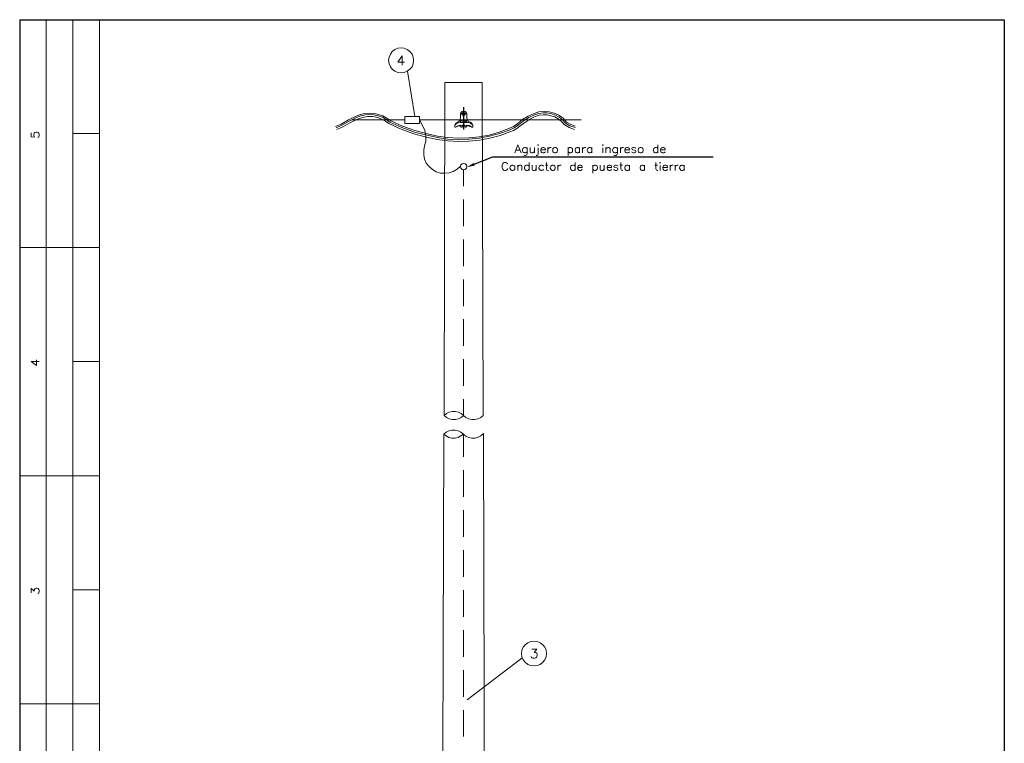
# Model space of a CAD drawing. Header units: millimetres. Extents: x 8 to 202, y 3 to 294.
# Tile 10 of 10: x 8 to 202, y 151 to 294. Entities that reach past the tile are written whole.
import ezdxf

# ---------------------------------------------------------------- set-up
doc = ezdxf.new("R2010")
doc.units = ezdxf.units.MM
doc.layers.add('DGE_CONTORNOS', color=7, linetype='Continuous', lineweight=0)
doc.layers.add('DGE_RELLENO', color=7, linetype='Continuous', lineweight=0)

msp = doc.modelspace()

# ---------------------------------------------------------------- hatches: boundary and pattern name
at = {"layer": 'DGE_RELLENO', "true_color": 0x000000}
msp.add_hatch(color=7, dxfattribs=at).paths.add_polyline_path([(97.5783, 265.162), (97.3667, 265.67), (96.012, 264.8233)], flags=0)

# ---------------------------------------------------------------- linework, layer by layer
at = {"layer": 'DGE_CONTORNOS', "lineweight": 25}
for points in [[(7.874, 293.9063), (7.874, 3.2456)], [(7.874, 293.9063), (201.9723, 293.9063)], [(201.9723, 293.9063), (201.9723, 3.2456)]]:
    msp.add_lwpolyline(points, dxfattribs=at)
at = {"layer": 'DGE_CONTORNOS', "lineweight": 5}
for points in [[(13.081, 293.9063), (13.081, 22.6343)], [(18.3303, 293.9063), (18.3303, 22.6343)], [(23.5797, 293.9063), (23.5797, 22.6343)], [(91.694, 281.5027), (91.5247, 215.886)], [(91.694, 281.5027), (99.06, 281.5027)], [(99.06, 281.5027), (99.2717, 215.886)], [(95.377, 275.8724), (95.0807, 275.83), (94.869, 275.6184), (94.7843, 275.3644)], [(96.012, 275.3644), (95.885, 275.6607), (95.6733, 275.83), (95.377, 275.8724)], [(73.3213, 274.179), (83.82, 274.179)], [(83.82, 274.814), (86.6563, 274.814), (86.6563, 273.4594), (83.82, 273.4594), (83.82, 274.814)], [(86.6563, 274.179), (118.5333, 274.179)], [(86.741, 274.0097), (87.2913, 273.0784)], [(94.2763, 273.7134), (93.98, 273.5864), (93.7683, 273.3747), (93.6413, 273.0784), (93.6413, 272.782)], [(94.2763, 273.7134), (94.5303, 273.925), (94.6997, 274.2214), (94.7843, 274.56)], [(94.7843, 275.3644), (94.7843, 274.5177)], [(94.7843, 274.0944), (94.7843, 273.671)], [(94.7843, 274.0944), (95.123, 274.0944)], [(95.123, 275.5337), (95.0383, 275.322), (95.123, 275.1104)], [(95.3347, 274.179), (95.1653, 274.0944), (95.0383, 273.925)], [(95.0383, 273.925), (95.123, 273.798), (95.3347, 273.7134)], [(95.123, 275.5337), (95.6733, 275.5337)], [(95.123, 275.1104), (95.631, 275.1104)], [(95.5463, 275.5337), (95.377, 275.576), (95.2077, 275.5337)], [(95.2077, 275.1104), (95.377, 275.068), (95.5463, 275.1104)], [(95.3347, 274.179), (95.5887, 274.1367)], [(95.3347, 273.7134), (95.4617, 273.7134)], [(95.4617, 273.7134), (95.8003, 273.925)], [(95.8003, 273.925), (95.5887, 274.1367)], [(95.631, 275.1104), (95.7157, 275.322), (95.6733, 275.5337)], [(95.9697, 274.0944), (95.6733, 274.0944)], [(95.9697, 274.0944), (95.9697, 273.671)], [(96.012, 275.3644), (96.012, 274.5177)], [(96.012, 274.56), (96.0543, 274.2214), (96.266, 273.925), (96.52, 273.7557)], [(97.1973, 272.782), (97.1973, 273.1207), (97.0703, 273.3747), (96.8163, 273.6287), (96.52, 273.7557)], [(87.9687, 269.9457), (87.9263, 271.004), (87.7147, 272.0624), (87.2913, 273.0784)], [(94.869, 273.671), (94.4033, 273.5864), (93.98, 273.417), (93.6413, 273.1207)], [(93.6413, 272.782), (93.6413, 272.7397), (93.726, 272.6974), (93.7683, 272.7397)], [(94.742, 273.1207), (94.234, 272.9937), (93.7683, 272.7397)], [(94.8267, 272.9937), (94.3187, 272.9514), (93.7683, 272.7397)], [(94.8267, 273.036), (94.8267, 273.0784), (94.742, 273.1207)], [(94.8267, 272.8243), (94.869, 272.7397), (94.9537, 272.6974), (95.0807, 272.7397), (95.0807, 273.036)], [(94.8267, 273.036), (94.8267, 272.8243)], [(97.155, 273.163), (96.8163, 273.4594), (96.393, 273.6287), (95.9273, 273.671), (94.869, 273.671)], [(95.1653, 273.1207), (95.123, 273.0784), (95.0807, 273.036)], [(95.0807, 272.9937), (95.6733, 272.9937)], [(95.0807, 272.909), (95.6733, 272.909)], [(95.1653, 273.1207), (95.5887, 273.1207)], [(95.6733, 272.8243), (95.6733, 273.036), (95.631, 273.0784), (95.5887, 273.1207)], [(95.6733, 272.8243), (95.7157, 272.7397), (95.8003, 272.6974), (95.885, 272.7397), (95.9273, 272.8243)], [(96.012, 273.1207), (95.9273, 273.0784), (95.9273, 273.036)], [(95.9273, 273.036), (95.9273, 272.8243)], [(97.028, 272.7397), (96.4777, 272.909), (95.9273, 272.9937)], [(97.028, 272.7397), (96.5623, 273.036), (95.9697, 273.1207)], [(97.028, 272.7397), (97.1127, 272.6974), (97.155, 272.7397), (97.1973, 272.782)], [(23.5797, 271.4697), (18.3303, 271.4697)], [(87.9687, 269.9457), (87.6723, 269.0567), (87.5453, 268.1677), (87.5453, 267.2787), (87.6723, 266.3897), (88.011, 265.6277), (88.5613, 264.9503), (89.2387, 264.3577), (90.0007, 263.9344), (90.805, 263.6804), (91.694, 263.638), (92.5407, 263.7227), (93.345, 264.019), (94.107, 264.4424), (94.742, 265.035)], [(96.012, 264.9503), (95.9273, 265.289), (95.7157, 265.5007), (95.377, 265.5854), (95.0807, 265.5007), (94.8267, 265.289), (94.742, 264.9503), (94.8267, 264.654), (95.0807, 264.4), (95.377, 264.3153), (95.7157, 264.4), (95.9273, 264.654), (96.012, 264.9503)], [(95.377, 264.3153), (95.377, 261.098)], [(95.377, 258.4733), (95.377, 253.224)], [(95.377, 250.5993), (95.377, 245.35)], [(7.874, 248.9907), (23.5797, 248.9907)], [(95.377, 242.7254), (95.377, 237.476)], [(95.377, 234.8514), (95.377, 229.602)], [(23.5797, 226.5117), (18.3303, 226.5117)], [(95.377, 226.9774), (95.377, 221.7704)], [(95.377, 219.1457), (95.377, 215.886)], [(91.5247, 215.886), (91.9903, 215.505), (92.5407, 215.251), (93.1333, 215.124), (93.7683, 215.124), (94.361, 215.251), (94.9113, 215.505), (95.377, 215.886), (94.9113, 216.267), (94.361, 216.5634), (93.7683, 216.6903), (93.1333, 216.6903), (92.5407, 216.5634), (91.9903, 216.267), (91.5247, 215.886)], [(95.377, 215.886), (95.8427, 215.505), (96.393, 215.251), (97.028, 215.124), (97.6207, 215.124), (98.2133, 215.251), (98.7637, 215.505), (99.2717, 215.886)], [(91.4823, 212.2454), (91.186, 106.793)], [(91.4823, 212.2454), (91.948, 211.8644), (92.4983, 211.568), (93.091, 211.441), (93.726, 211.441), (94.3187, 211.568), (94.869, 211.8644), (95.3347, 212.2454), (94.869, 212.6264), (94.3187, 212.8804), (93.726, 213.0073), (93.091, 213.0073), (92.4983, 212.8804), (91.948, 212.6264), (91.4823, 212.2454)], [(95.3347, 212.2454), (95.8427, 211.822), (96.393, 211.568), (97.028, 211.441), (97.663, 211.441), (98.2557, 211.6104), (98.806, 211.9067), (99.314, 212.33)], [(95.377, 212.203), (95.377, 207.7157)], [(99.314, 212.33), (99.568, 106.793)], [(7.874, 204.0327), (23.5797, 204.0327)], [(95.377, 205.091), (95.377, 199.8417)], [(95.377, 197.217), (95.377, 191.9677)], [(95.377, 189.343), (95.377, 184.0937)], [(23.5797, 181.5537), (18.3303, 181.5537)], [(95.377, 181.469), (95.377, 176.2197)], [(95.377, 173.595), (95.377, 168.3457)], [(95.377, 165.721), (95.377, 160.4717)], [(7.874, 159.0747), (23.5797, 159.0747)], [(95.377, 157.847), (95.377, 152.5977)]]:
    msp.add_lwpolyline(points, dxfattribs=at)
at = {"layer": 'DGE_CONTORNOS', "lineweight": 13}
for points in [[(85.5133, 285.9054), (85.4287, 286.5403), (85.217, 287.133), (84.7937, 287.641), (84.2857, 288.022), (83.693, 288.276), (83.058, 288.3607), (82.423, 288.276), (81.8303, 288.022), (81.3223, 287.641), (80.9413, 287.133), (80.6873, 286.5403), (80.6027, 285.9054), (80.6873, 285.228), (80.9413, 284.6354), (81.3223, 284.1274), (81.8303, 283.7464), (82.423, 283.4924), (83.058, 283.4077), (83.693, 283.4924), (84.2857, 283.7464), (84.7937, 284.1274), (85.217, 284.6354), (85.4287, 285.228), (85.5133, 285.9054)], [(83.2697, 286.7944), (82.423, 285.5667), (83.7353, 285.5667)], [(83.2697, 286.7944), (83.2697, 284.974)], [(85.7673, 274.814), (84.328, 283.7887)], [(115.6547, 273.7134), (114.9773, 274.4753), (114.173, 275.068), (113.2417, 275.4913), (112.268, 275.7454), (111.252, 275.83), (110.236, 275.7454), (109.2623, 275.4067)], [(74.2103, 274.8987), (72.6863, 274.179), (71.247, 273.3323)], [(74.295, 274.6447), (72.8133, 273.925), (71.374, 273.1207)], [(74.4643, 274.306), (72.9827, 273.5864), (71.5433, 272.782)], [(78.613, 275.2374), (77.724, 275.449), (76.835, 275.4913), (75.9037, 275.4067), (75.057, 275.2374), (74.2103, 274.8987)], [(78.5283, 274.9833), (77.6817, 275.1527), (76.835, 275.195), (75.946, 275.1527), (75.0993, 274.941), (74.295, 274.6447)], [(78.4437, 274.6024), (77.4277, 274.814), (76.4117, 274.814), (75.438, 274.6447), (74.4643, 274.306)], [(80.645, 273.417), (79.9677, 273.925), (79.2057, 274.306), (78.4437, 274.6024)], [(80.8567, 273.7134), (80.137, 274.2637), (79.375, 274.687), (78.5283, 274.9833)], [(81.026, 273.9674), (80.264, 274.5177), (79.4597, 274.941), (78.613, 275.2374)], [(80.8567, 273.7134), (83.2273, 272.655), (85.6827, 271.766), (88.1803, 271.131), (90.2123, 270.6653), (92.2443, 270.369), (94.3187, 270.2844), (96.393, 270.3267), (98.425, 270.5384), (100.457, 270.9194), (102.489, 271.4697), (104.394, 272.147), (105.3677, 272.5704), (106.2143, 273.2054)], [(81.026, 273.9674), (83.3543, 272.909), (85.7673, 272.0624), (88.265, 271.385), (90.2547, 270.9617), (92.2867, 270.6653), (94.3187, 270.5384), (96.393, 270.623), (98.425, 270.8347), (100.4147, 271.1733), (102.4043, 271.7237), (104.3093, 272.4434), (105.2407, 272.8243), (106.045, 273.417)], [(109.2623, 275.4067), (108.1193, 274.8987), (107.0187, 274.2214), (106.045, 273.417)], [(109.3893, 275.1527), (108.2463, 274.6447), (107.188, 273.9674), (106.2143, 273.2054)], [(109.5163, 274.814), (108.458, 274.306), (107.442, 273.671), (106.4683, 272.9514)], [(115.443, 273.5017), (114.8927, 274.1367), (114.2153, 274.687), (113.4957, 275.068), (112.6913, 275.3644), (111.887, 275.5337), (111.0403, 275.5337), (110.1937, 275.4067), (109.3893, 275.1527)], [(115.189, 273.2477), (114.681, 273.8403), (114.046, 274.3483), (113.3687, 274.7294), (112.6067, 274.9833), (111.8447, 275.1527), (111.0403, 275.1527), (110.2783, 275.068), (109.5163, 274.814)], [(115.6547, 273.7134), (116.5013, 273.2477), (117.3903, 272.909)], [(10.16, 271.5967), (10.16, 270.8347), (10.8373, 270.75), (10.7527, 270.8347), (10.668, 271.0887), (10.668, 271.3003), (10.7527, 271.512), (10.8797, 271.6813), (11.1337, 271.766), (11.2607, 271.766), (11.5147, 271.6813), (11.6417, 271.512), (11.7263, 271.3003), (11.7263, 271.0887), (11.6417, 270.8347), (11.557, 270.75), (11.43, 270.7077)], [(70.104, 272.8243), (71.247, 273.3323)], [(70.231, 272.5704), (71.374, 273.1207)], [(70.4003, 272.2317), (71.5433, 272.782)], [(80.645, 273.417), (83.058, 272.3163), (85.5557, 271.4274), (88.0957, 270.75), (90.17, 270.2844), (92.2443, 270.0304), (94.3187, 269.9034), (96.393, 269.9457), (98.5097, 270.1573), (100.5417, 270.5384), (102.5737, 271.0887), (104.521, 271.8083), (105.2407, 272.0624), (105.8757, 272.4434), (106.4683, 272.9514)], [(115.189, 273.2477), (116.1627, 272.655), (117.2633, 272.274)], [(115.443, 273.5017), (116.332, 272.9937), (117.348, 272.655)], [(105.4947, 267.6597), (106.0873, 269.226), (106.7223, 267.6597)], [(105.7487, 268.21), (106.4683, 268.21)], [(107.9077, 268.5063), (107.7383, 268.6333), (107.6113, 268.718), (107.3997, 268.718), (107.2303, 268.6333), (107.061, 268.5063), (107.0187, 268.2524), (107.0187, 268.1253), (107.061, 267.8714), (107.2303, 267.7444), (107.3997, 267.6597), (107.6113, 267.6597), (107.7383, 267.7444), (107.9077, 267.8714)], [(107.9077, 268.718), (107.9077, 267.5327), (107.823, 267.2787), (107.7383, 267.194), (107.6113, 267.1517), (107.3997, 267.1517), (107.2303, 267.194)], [(108.5003, 268.718), (108.5003, 267.956), (108.585, 267.7444), (108.712, 267.6597), (108.966, 267.6597), (109.093, 267.7444), (109.347, 267.956)], [(109.347, 268.718), (109.347, 267.6597)], [(110.0667, 268.6333), (110.0667, 267.448), (110.0243, 267.194), (109.855, 267.1517), (109.6857, 267.1517)], [(110.0243, 269.1837), (110.0667, 269.226), (110.1513, 269.1837), (110.0667, 269.099), (110.0243, 269.1837)], [(110.617, 268.2524), (111.506, 268.2524), (111.506, 268.4217), (111.4213, 268.5487), (111.3367, 268.6333), (111.2097, 268.718), (110.998, 268.718), (110.8287, 268.6333), (110.6593, 268.5063), (110.617, 268.2524), (110.617, 268.1253), (110.6593, 267.8714), (110.8287, 267.7444), (110.998, 267.6597), (111.2097, 267.6597), (111.3367, 267.7444), (111.506, 267.8714)], [(112.014, 268.718), (112.014, 267.6597)], [(112.014, 268.2524), (112.0987, 268.5063), (112.268, 268.6333), (112.395, 268.718), (112.649, 268.718)], [(113.284, 268.718), (113.157, 268.6333), (112.9877, 268.5063), (112.9453, 268.2524), (112.9453, 268.1253), (112.9877, 267.8714), (113.157, 267.7444), (113.284, 267.6597), (113.538, 267.6597), (113.665, 267.7444), (113.8343, 267.8714), (113.919, 268.1253), (113.919, 268.2524), (113.8343, 268.5063), (113.665, 268.6333), (113.538, 268.718), (113.284, 268.718)], [(115.9933, 268.718), (115.9933, 267.1517)], [(115.9933, 268.5063), (116.1627, 268.6333), (116.2897, 268.718), (116.5437, 268.718), (116.6707, 268.6333), (116.84, 268.5063), (116.8823, 268.2524), (116.8823, 268.1253), (116.84, 267.8714), (116.6707, 267.7444), (116.5437, 267.6597), (116.2897, 267.6597), (116.1627, 267.7444), (115.9933, 267.8714)], [(118.237, 268.5063), (118.11, 268.6333), (117.9407, 268.718), (117.729, 268.718), (117.5597, 268.6333), (117.4327, 268.5063), (117.348, 268.2524), (117.348, 268.1253), (117.4327, 267.8714), (117.5597, 267.7444), (117.729, 267.6597), (117.9407, 267.6597), (118.11, 267.7444), (118.237, 267.8714)], [(118.237, 268.718), (118.237, 267.6597)], [(118.8297, 268.718), (118.8297, 267.6597)], [(118.8297, 268.2524), (118.9143, 268.5063), (119.0837, 268.6333), (119.2107, 268.718), (119.4647, 268.718)], [(120.65, 268.5063), (120.4807, 268.6333), (120.3537, 268.718), (120.142, 268.718), (119.9727, 268.6333), (119.8457, 268.5063), (119.761, 268.2524), (119.761, 268.1253), (119.8457, 267.8714), (119.9727, 267.7444), (120.142, 267.6597), (120.3537, 267.6597), (120.4807, 267.7444), (120.65, 267.8714)], [(120.65, 268.718), (120.65, 267.6597)], [(122.7667, 269.1837), (122.809, 269.226), (122.8937, 269.1837), (122.809, 269.099), (122.7667, 269.1837)], [(122.809, 268.6333), (122.809, 267.6597)], [(123.444, 268.718), (123.444, 267.6597)], [(123.444, 268.4217), (123.6557, 268.6333), (123.7827, 268.718), (124.0367, 268.718), (124.1637, 268.6333), (124.2483, 268.4217), (124.2483, 267.6597)], [(125.6877, 268.5063), (125.5183, 268.6333), (125.3913, 268.718), (125.1373, 268.718), (125.0103, 268.6333), (124.841, 268.5063), (124.7563, 268.2524), (124.7563, 268.1253), (124.841, 267.8714), (125.0103, 267.7444), (125.1373, 267.6597), (125.3913, 267.6597), (125.5183, 267.7444), (125.6877, 267.8714)], [(125.6877, 268.718), (125.6877, 267.5327), (125.603, 267.2787), (125.5183, 267.194), (125.3913, 267.1517), (125.1373, 267.1517), (125.0103, 267.194)], [(126.2803, 268.718), (126.2803, 267.6597)], [(126.2803, 268.2524), (126.365, 268.5063), (126.492, 268.6333), (126.6613, 268.718), (126.873, 268.718)], [(127.1693, 268.2524), (128.0583, 268.2524), (128.0583, 268.4217), (128.016, 268.5487), (127.9313, 268.6333), (127.762, 268.718), (127.5503, 268.718), (127.381, 268.6333), (127.254, 268.5063), (127.1693, 268.2524), (127.1693, 268.1253), (127.254, 267.8714), (127.381, 267.7444), (127.5503, 267.6597), (127.762, 267.6597), (127.9313, 267.7444), (128.0583, 267.8714)], [(129.3283, 268.5063), (129.286, 268.6333), (129.032, 268.718), (128.8203, 268.718), (128.6087, 268.6333), (128.524, 268.5063), (128.6087, 268.337), (128.7357, 268.2524), (129.1167, 268.21), (129.286, 268.1253), (129.3283, 267.956), (129.3283, 267.8714), (129.286, 267.7444), (129.032, 267.6597), (128.8203, 267.6597), (128.6087, 267.7444), (128.524, 267.8714)], [(130.175, 268.718), (130.0057, 268.6333), (129.8787, 268.5063), (129.794, 268.2524), (129.794, 268.1253), (129.8787, 267.8714), (130.0057, 267.7444), (130.175, 267.6597), (130.3867, 267.6597), (130.556, 267.7444), (130.683, 267.8714), (130.7677, 268.1253), (130.7677, 268.2524), (130.683, 268.5063), (130.556, 268.6333), (130.3867, 268.718), (130.175, 268.718)], [(133.6887, 268.5063), (133.5617, 268.6333), (133.3923, 268.718), (133.1807, 268.718), (133.0113, 268.6333), (132.8843, 268.5063), (132.7997, 268.2524), (132.7997, 268.1253), (132.8843, 267.8714), (133.0113, 267.7444), (133.1807, 267.6597), (133.3923, 267.6597), (133.5617, 267.7444), (133.6887, 267.8714)], [(133.6887, 269.226), (133.6887, 267.6597)], [(134.1967, 268.2524), (135.128, 268.2524), (135.128, 268.4217), (135.0433, 268.5487), (134.9587, 268.6333), (134.8317, 268.718), (134.5777, 268.718), (134.4507, 268.6333), (134.2813, 268.5063), (134.1967, 268.2524), (134.1967, 268.1253), (134.2813, 267.8714), (134.4507, 267.7444), (134.5777, 267.6597), (134.8317, 267.6597), (134.9587, 267.7444), (135.128, 267.8714)], [(104.0977, 265.416), (104.013, 265.543), (103.8437, 265.7124), (103.7167, 265.7547), (103.4203, 265.7547), (103.251, 265.7124), (103.124, 265.543), (103.0393, 265.416), (102.9547, 265.162), (102.9547, 264.781), (103.0393, 264.5694), (103.124, 264.4424), (103.251, 264.273), (103.4203, 264.1884), (103.7167, 264.1884), (103.8437, 264.273), (104.013, 264.4424), (104.0977, 264.5694)], [(104.902, 265.2467), (104.775, 265.162), (104.6057, 265.035), (104.521, 264.781), (104.521, 264.654), (104.6057, 264.4424), (104.775, 264.273), (104.902, 264.1884), (105.1137, 264.1884), (105.283, 264.273), (105.4523, 264.4424), (105.4947, 264.654), (105.4947, 264.781), (105.4523, 265.035), (105.283, 265.162), (105.1137, 265.2467), (104.902, 265.2467)], [(106.045, 265.2467), (106.045, 264.1884)], [(106.045, 264.9503), (106.2567, 265.162), (106.426, 265.2467), (106.6377, 265.2467), (106.7647, 265.162), (106.8493, 264.9503), (106.8493, 264.1884)], [(108.2887, 265.035), (108.1193, 265.162), (107.9923, 265.2467), (107.7383, 265.2467), (107.6113, 265.162), (107.442, 265.035), (107.3997, 264.781), (107.3997, 264.654), (107.442, 264.4424), (107.6113, 264.273), (107.7383, 264.1884), (107.9923, 264.1884), (108.1193, 264.273), (108.2887, 264.4424)], [(108.2887, 265.7547), (108.2887, 264.1884)], [(108.8813, 265.2467), (108.8813, 264.4847), (108.966, 264.273), (109.093, 264.1884), (109.347, 264.1884), (109.474, 264.273), (109.6857, 264.4847)], [(109.6857, 265.2467), (109.6857, 264.1884)], [(111.125, 265.035), (110.998, 265.162), (110.8287, 265.2467), (110.617, 265.2467), (110.4477, 265.162), (110.3207, 265.035), (110.236, 264.781), (110.236, 264.654), (110.3207, 264.4424), (110.4477, 264.273), (110.617, 264.1884), (110.8287, 264.1884), (110.998, 264.273), (111.125, 264.4424)], [(111.506, 265.2467), (112.014, 265.2467)], [(111.7177, 265.7547), (111.7177, 264.4847), (111.8023, 264.273), (111.9717, 264.1884), (112.0987, 264.1884)], [(112.8607, 265.2467), (112.6913, 265.162), (112.5643, 265.035), (112.4797, 264.781), (112.4797, 264.654), (112.5643, 264.4424), (112.6913, 264.273), (112.8607, 264.1884), (113.0723, 264.1884), (113.2417, 264.273), (113.3687, 264.4424), (113.4533, 264.654), (113.4533, 264.781), (113.3687, 265.035), (113.2417, 265.162), (113.0723, 265.2467), (112.8607, 265.2467)], [(113.9613, 265.2467), (113.9613, 264.1884)], [(113.9613, 264.781), (114.046, 265.035), (114.2153, 265.162), (114.3423, 265.2467), (114.5963, 265.2467)], [(117.348, 265.035), (117.221, 265.162), (117.0517, 265.2467), (116.84, 265.2467), (116.6707, 265.162), (116.5437, 265.035), (116.459, 264.781), (116.459, 264.654), (116.5437, 264.4424), (116.6707, 264.273), (116.84, 264.1884), (117.0517, 264.1884), (117.221, 264.273), (117.348, 264.4424)], [(117.348, 265.7547), (117.348, 264.1884)], [(117.856, 264.781), (118.7873, 264.781), (118.7873, 264.9503), (118.7027, 265.0774), (118.618, 265.162), (118.491, 265.2467), (118.237, 265.2467), (118.11, 265.162), (117.9407, 265.035), (117.856, 264.781), (117.856, 264.654), (117.9407, 264.4424), (118.11, 264.273), (118.237, 264.1884), (118.491, 264.1884), (118.618, 264.273), (118.7873, 264.4424)], [(120.8617, 265.2467), (120.8617, 263.6804)], [(120.8617, 265.035), (121.031, 265.162), (121.158, 265.2467), (121.412, 265.2467), (121.539, 265.162), (121.7083, 265.035), (121.793, 264.781), (121.793, 264.654), (121.7083, 264.4424), (121.539, 264.273), (121.412, 264.1884), (121.158, 264.1884), (121.031, 264.273), (120.8617, 264.4424)], [(122.301, 265.2467), (122.301, 264.4847), (122.3857, 264.273), (122.5127, 264.1884), (122.7667, 264.1884), (122.8937, 264.273), (123.1053, 264.4847)], [(123.1053, 265.2467), (123.1053, 264.1884)], [(123.6557, 264.781), (124.5447, 264.781), (124.5447, 264.9503), (124.46, 265.0774), (124.4177, 265.162), (124.2483, 265.2467), (124.0367, 265.2467), (123.8673, 265.162), (123.7403, 265.035), (123.6557, 264.781), (123.6557, 264.654), (123.7403, 264.4424), (123.8673, 264.273), (124.0367, 264.1884), (124.2483, 264.1884), (124.4177, 264.273), (124.5447, 264.4424)], [(125.8147, 265.035), (125.73, 265.162), (125.5183, 265.2467), (125.3067, 265.2467), (125.0527, 265.162), (125.0103, 265.035), (125.0527, 264.8657), (125.222, 264.781), (125.603, 264.7387), (125.73, 264.654), (125.8147, 264.4847), (125.8147, 264.4424), (125.73, 264.273), (125.5183, 264.1884), (125.3067, 264.1884), (125.0527, 264.273), (125.0103, 264.4424)], [(126.1957, 265.2467), (126.7037, 265.2467)], [(126.4073, 265.7547), (126.4073, 264.4847), (126.492, 264.273), (126.6613, 264.1884), (126.7883, 264.1884)], [(128.0583, 265.035), (127.9313, 265.162), (127.762, 265.2467), (127.5503, 265.2467), (127.381, 265.162), (127.254, 265.035), (127.1693, 264.781), (127.1693, 264.654), (127.254, 264.4424), (127.381, 264.273), (127.5503, 264.1884), (127.762, 264.1884), (127.9313, 264.273), (128.0583, 264.4424)], [(128.0583, 265.2467), (128.0583, 264.1884)], [(131.064, 265.035), (130.937, 265.162), (130.7677, 265.2467), (130.556, 265.2467), (130.3867, 265.162), (130.2597, 265.035), (130.175, 264.781), (130.175, 264.654), (130.2597, 264.4424), (130.3867, 264.273), (130.556, 264.1884), (130.7677, 264.1884), (130.937, 264.273), (131.064, 264.4424)], [(131.064, 265.2467), (131.064, 264.1884)], [(133.096, 265.2467), (133.604, 265.2467)], [(133.3077, 265.7547), (133.3077, 264.4847), (133.3923, 264.273), (133.5617, 264.1884), (133.6887, 264.1884)], [(134.0697, 265.7124), (134.1543, 265.7547), (134.1967, 265.7124), (134.1543, 265.6277), (134.0697, 265.7124)], [(134.1543, 265.162), (134.1543, 264.1884)], [(134.6623, 264.781), (135.5513, 264.781), (135.5513, 264.9503), (135.509, 265.0774), (135.4243, 265.162), (135.255, 265.2467), (135.0433, 265.2467), (134.874, 265.162), (134.747, 265.035), (134.6623, 264.781), (134.6623, 264.654), (134.747, 264.4424), (134.874, 264.273), (135.0433, 264.1884), (135.255, 264.1884), (135.4243, 264.273), (135.5513, 264.4424)], [(136.1017, 265.2467), (136.1017, 264.1884)], [(136.1017, 264.781), (136.1863, 265.035), (136.3133, 265.162), (136.4827, 265.2467), (136.6943, 265.2467)], [(137.0753, 265.2467), (137.0753, 264.1884)], [(137.0753, 264.781), (137.16, 265.035), (137.287, 265.162), (137.4563, 265.2467), (137.668, 265.2467)], [(138.8533, 265.035), (138.7263, 265.162), (138.557, 265.2467), (138.3453, 265.2467), (138.176, 265.162), (138.049, 265.035), (137.9643, 264.781), (137.9643, 264.654), (138.049, 264.4424), (138.176, 264.273), (138.3453, 264.1884), (138.557, 264.1884), (138.7263, 264.273), (138.8533, 264.4424)], [(138.8533, 265.2467), (138.8533, 264.1884)], [(10.16, 226.5117), (11.2183, 225.7497), (11.2183, 226.8504)], [(10.16, 226.5117), (11.7263, 226.5117)], [(10.16, 180.961), (10.16, 181.7653), (10.7527, 181.2997), (10.7527, 181.5537), (10.8373, 181.6807), (10.8797, 181.7653), (11.1337, 181.85), (11.2607, 181.85), (11.5147, 181.7653), (11.6417, 181.596), (11.7263, 181.3844), (11.7263, 181.1727), (11.6417, 180.961), (11.557, 180.8764), (11.43, 180.7917)], [(111.7177, 168.9807), (111.633, 169.6157), (111.4213, 170.2084), (110.998, 170.7164), (110.49, 171.0974), (109.8973, 171.3514), (109.2623, 171.436), (108.6273, 171.3514), (108.0347, 171.0974), (107.5267, 170.7164), (107.1457, 170.2084), (106.8917, 169.6157), (106.807, 168.9807), (106.8917, 168.3457), (107.1457, 167.753), (107.5267, 167.245), (108.0347, 166.8217), (108.6273, 166.61), (109.2623, 166.5254), (109.8973, 166.61), (110.49, 166.8217), (110.998, 167.245), (111.4213, 167.753), (111.633, 168.3457), (111.7177, 168.9807)], [(108.839, 169.8697), (109.8127, 169.8697), (109.2623, 169.1924), (109.5587, 169.1924), (109.728, 169.1077), (109.8127, 169.023), (109.8973, 168.769), (109.8973, 168.5997), (109.8127, 168.3034), (109.6433, 168.134), (109.347, 168.0494), (109.093, 168.0494), (108.839, 168.134), (108.7543, 168.2187), (108.6697, 168.388)], [(106.8493, 168.0917), (96.0543, 159.879)]]:
    msp.add_lwpolyline(points, dxfattribs=at)
at = {"layer": 'DGE_CONTORNOS', "lineweight": 30}
for points in [[(95.377, 276.6344), (95.377, 272.274)], [(96.012, 275.322), (94.742, 275.322)], [(97.4513, 265.416), (101.1767, 266.8977), (144.5683, 266.8977)]]:
    msp.add_lwpolyline(points, dxfattribs=at)

doc.saveas('drawing.dxf')
